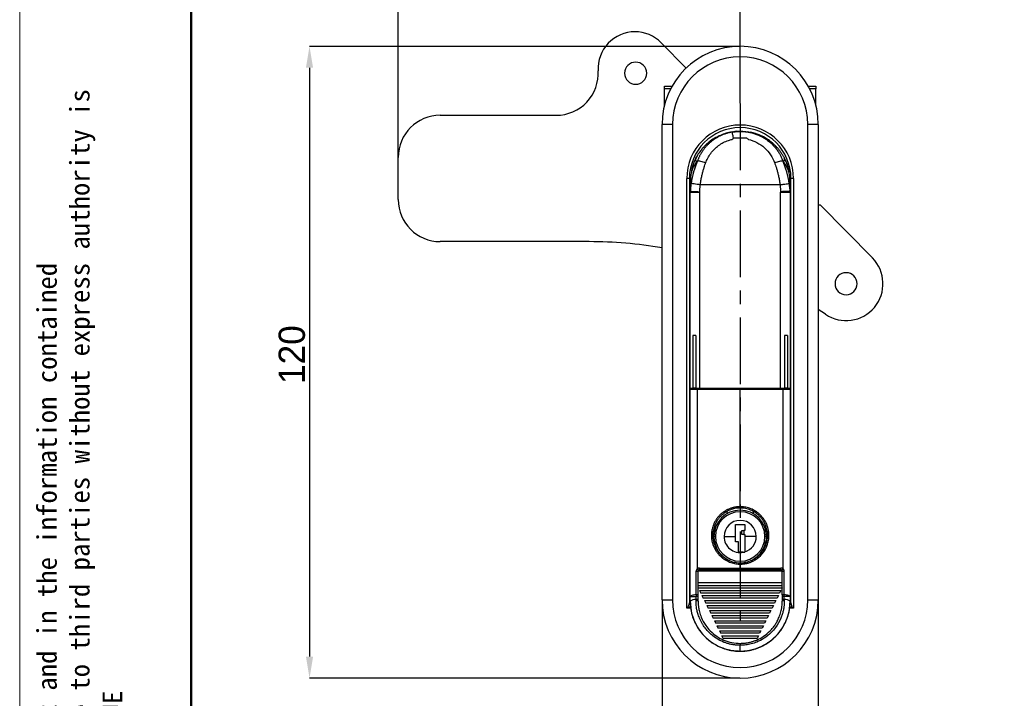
# Model space of a CAD drawing. Header units: millimetres. Extents: x 346 to 889, y 14 to 398.
# Tile 2 of 8: x 346 to 533, y 158 to 286. Entities that reach past the tile are written whole.
import ezdxf

# ---------------------------------------------------------------- set-up
doc = ezdxf.new("R2010")
doc.units = ezdxf.units.MM
doc.header["$PDSIZE"] = -1
doc.linetypes.add('CENTERX2', pattern=[20.32, 12.7, -2.54, 2.54, -2.54])
for name, color, linetype in [('1轮廓实线层', 7, 'Continuous'), ('3中心线层', 1, 'CENTERX2'), ('7标注层', 3, 'Continuous')]:
    doc.layers.add(name, color=color, linetype=linetype)
doc.layers.add('粗实线层', color=7, linetype='Continuous', lineweight=50)
doc.layers.add('细实线层', color=3, linetype='Continuous', lineweight=18)
doc.styles.add('SLDTEXTSTYLE5', font='TXT', dxfattribs={"width": 0.7})
doc.dimstyles.new('SLDDIMSTYLE0', dxfattribs={"dimtxt": 3.5, "dimasz": 4.08, "dimexe": 0, "dimexo": 0.0625, "dimgap": 0.875, "dimtad": 2, "dimlfac": 2, "dimrnd": 1e-09, "dimzin": 12, "dimdsep": 46, "dimtxsty": 'SLDTEXTSTYLE5', "dimsah": 1, "dimcen": 0.09, "dimadec": 0, "dimazin": 3, "dimtfac": 1, "dimtofl": 0, "dimtmove": 0, "dimatfit": 3, "dimfxl": 1, "dimfrac": 2, "dimtolj": 1, "dimtzin": 12, "dimarcsym": 0})

# ---------------------------------------------------------------- blocks, each defined once
blk = doc.blocks.new('_D')
at = {"layer": '7标注层', "color": 0, "lineweight": -2, "transparency": 16777216}
for p, q in [((483.08, 281.41), (401.3, 281.41)), ((401.3, 277.33), (401.3, 165.49)), ((483.08, 161.41), (401.3, 161.41))]:
    blk.add_line(p, q, dxfattribs=at)
at = {"layer": '7标注层', "color": 0, "transparency": 16777216}
for points in [[(400.62, 277.33), (401.98, 277.33), (401.3, 281.41)], [(400.62, 165.49), (401.98, 165.49), (401.3, 161.41)]]:
    blk.add_solid(points, dxfattribs=at)
at = {"layer": 'Defpoints', "color": 0, "transparency": 16777216}
for p in [(483.15, 281.41), (401.3, 161.41), (483.15, 161.41)]:
    blk.add_point(p, dxfattribs=at)
at = {"layer": '7标注层', "color": 0, "transparency": 16777216, "insert": (395.43, 222.85), "char_height": 3.5, "attachment_point": 2, "rotation": 90}
blk.add_mtext('\\A1;{\\H1.42857x;120}', dxfattribs=at)
blk = doc.blocks.new('_D_1')
at = {"layer": '7标注层', "color": 0, "lineweight": -2, "transparency": 16777216}
for p, q in [((468.3, 176.2), (468.3, 129.41)), ((498, 176.2), (498, 129.41)), ((472.38, 129.41), (493.92, 129.41))]:
    blk.add_line(p, q, dxfattribs=at)
at = {"layer": '7标注层', "color": 0, "transparency": 16777216}
for points in [[(472.38, 130.09), (472.38, 128.73), (468.3, 129.41)], [(493.92, 130.09), (493.92, 128.73), (498, 129.41)]]:
    blk.add_solid(points, dxfattribs=at)
at = {"layer": 'Defpoints', "color": 0, "transparency": 16777216}
for p in [(468.3, 176.26), (498, 176.26), (498, 129.41)]:
    blk.add_point(p, dxfattribs=at)
at = {"layer": '7标注层', "color": 0, "transparency": 16777216, "insert": (482.52, 128.54), "char_height": 3.5, "attachment_point": 2}
blk.add_mtext('\\A1;30', dxfattribs=at)
blk = doc.blocks.new('_D_2')
at = {"layer": '7标注层', "color": 0, "lineweight": -2, "transparency": 16777216}
for p, q in [((418.15, 260.38), (418.15, 304.19)), ((422.23, 304.19), (479.07, 304.19)), ((483.15, 270.63), (483.15, 304.19))]:
    blk.add_line(p, q, dxfattribs=at)
at = {"layer": '7标注层', "color": 0, "transparency": 16777216}
for points in [[(422.23, 304.87), (422.23, 303.51), (418.15, 304.19)], [(479.07, 304.87), (479.07, 303.51), (483.15, 304.19)]]:
    blk.add_solid(points, dxfattribs=at)
at = {"layer": 'Defpoints', "color": 0, "transparency": 16777216}
for p in [(483.15, 304.19), (483.15, 270.56), (418.15, 260.31)]:
    blk.add_point(p, dxfattribs=at)
at = {"layer": '7标注层', "color": 0, "transparency": 16777216, "insert": (451.54, 310.06), "char_height": 3.5, "attachment_point": 2}
blk.add_mtext('\\A1;{\\H1.42857x;L=65}', dxfattribs=at)

msp = doc.modelspace()

# ---------------------------------------------------------------- linework, layer by layer
at = {"layer": '1轮廓实线层'}
for p, q in [((468.15, 282.09), (472.87, 277.283)), ((468.747, 273.314), (468.747, 273.814)), ((468.747, 273.814), (470.187, 273.814)), ((468.747, 270.192), (468.747, 273.314)), ((469.92, 273.314), (468.747, 273.314)), ((496.107, 273.814), (497.547, 273.814)), ((497.547, 273.314), (496.374, 273.314)), ((497.547, 273.814), (497.547, 273.314)), ((497.547, 270.192), (497.547, 273.314)), ((426.148, 268.314), (448.18, 268.314)), ((468.297, 176.264), (468.297, 266.564)), ((470.297, 266.564), (468.297, 266.564)), ((470.297, 266.564), (470.297, 176.264)), ((495.997, 176.264), (495.997, 266.564)), ((497.997, 266.564), (495.997, 266.564)), ((497.997, 266.564), (497.997, 176.264)), ((480.299, 264.838), (481.228, 265.1)), ((481.228, 265.1), (480.683, 264.925)), ((482.45, 265.27), (481.556, 265.13)), ((485.071, 265.065), (484.475, 265.203)), ((485.066, 265.1), (485.712, 264.918)), ((486.809, 264.541), (486.083, 264.822)), ((487.409, 264.268), (487.574, 264.195)), ((418.148, 252.314), (418.148, 260.314)), ((475.024, 260.673), (474.813, 260.333)), ((474.054, 258.428), (474.006, 258.235)), ((492.07, 259.002), (492.109, 258.9)), ((492.284, 258.252), (492.23, 258.465)), ((492.297, 258.292), (492.243, 258.473)), ((472.997, 174.683), (472.997, 256.314)), ((473.497, 256.314), (472.997, 256.314)), ((473.497, 256.314), (473.497, 175.683)), ((490.722, 255.116), (475.572, 255.116)), ((492.797, 175.683), (492.797, 256.314)), ((493.297, 256.314), (492.797, 256.314)), ((493.297, 256.314), (493.297, 174.683)), ((473.657, 216.314), (473.657, 253.712)), ((473.657, 253.712), (475.454, 253.712)), ((475.454, 216.496), (475.454, 253.712)), ((490.84, 216.496), (490.84, 253.711)), ((490.84, 253.711), (492.637, 253.711)), ((492.637, 253.711), (492.636, 253.728)), ((492.637, 253.711), (492.637, 216.314)), ((497.997, 251.314), (498.37, 251.314)), ((498.37, 251.314), (508.283, 241.218)), ((454.452, 244.314), (426.148, 244.314)), ((499.359, 230.52), (497.997, 231.424)), ((473.497, 229.914), (473.657, 229.914)), ((473.497, 229.614), (473.657, 229.614)), ((492.637, 229.914), (492.797, 229.914)), ((492.637, 229.614), (492.797, 229.614)), ((474.144, 226.514), (474.144, 216.514)), ((474.744, 226.514), (474.144, 226.514)), ((474.744, 226.514), (474.744, 216.514)), ((491.55, 226.514), (491.55, 216.514)), ((492.15, 226.514), (491.55, 226.514)), ((492.15, 226.514), (492.15, 216.514)), ((474.985, 216.214), (473.647, 216.214)), ((473.647, 176.897), (473.647, 216.214)), ((473.657, 216.314), (473.664, 216.314)), ((474.744, 216.514), (474.144, 216.514)), ((474.985, 216.214), (474.985, 182.132)), ((483.147, 216.214), (474.985, 216.214)), ((483.147, 193.964), (483.147, 216.214)), ((491.309, 216.214), (483.147, 216.214)), ((491.309, 182.132), (491.309, 216.214)), ((492.647, 216.214), (491.309, 216.214)), ((492.15, 216.514), (491.55, 216.514)), ((492.63, 216.314), (492.637, 216.314)), ((492.647, 216.214), (492.647, 176.897)), ((473.647, 198.814), (473.497, 198.814)), ((473.647, 198.614), (473.497, 198.614)), ((492.797, 198.814), (492.647, 198.814)), ((492.797, 198.614), (492.647, 198.614)), ((473.497, 196.514), (473.647, 196.514)), ((492.647, 196.514), (492.797, 196.514)), ((473.497, 194.514), (473.647, 194.514)), ((473.647, 194.214), (473.497, 194.214)), ((480.647, 192.644), (480.647, 193.073)), ((485.647, 193.073), (485.647, 192.644)), ((492.647, 194.514), (492.797, 194.514)), ((492.797, 194.214), (492.647, 194.214)), ((478.001, 189.264), (478.238, 189.264)), ((482.247, 190.614), (484.047, 190.614)), ((482.247, 188.314), (482.247, 190.614)), ((483.447, 188.664), (483.447, 189.464)), ((483.867, 189.464), (483.867, 188.664)), ((484.047, 189.464), (483.867, 189.464)), ((484.047, 190.614), (484.047, 189.464)), ((488.056, 189.264), (488.293, 189.264)), ((478.447, 188.314), (478.147, 188.314)), ((480.088, 188.314), (482.247, 188.314)), ((482.247, 187.314), (482.247, 188.314)), ((482.847, 187.314), (482.247, 187.314)), ((482.847, 185.314), (482.847, 187.314)), ((483.867, 188.664), (484.047, 188.664)), ((484.047, 188.664), (484.047, 188.314)), ((486.206, 188.314), (484.047, 188.314)), ((484.047, 188.314), (484.047, 185.39)), ((488.147, 188.314), (487.847, 188.314)), ((483.747, 185.314), (482.847, 185.314)), ((483.747, 185.314), (484.047, 185.314)), ((484.047, 185.314), (484.047, 185.39)), ((473.497, 183.814), (473.647, 183.814)), ((473.647, 183.514), (473.497, 183.514)), ((480.647, 183.954), (480.647, 183.983)), ((485.647, 183.983), (485.647, 183.954)), ((492.647, 183.814), (492.797, 183.814)), ((492.797, 183.514), (492.647, 183.514)), ((474.772, 181.714), (475.147, 181.714)), ((474.772, 177.222), (474.772, 181.714)), ((475.147, 177.222), (475.147, 181.714)), ((475.157, 181.791), (491.137, 181.791)), ((475.416, 182.314), (483.147, 182.314)), ((475.447, 182.014), (490.847, 182.014)), ((483.147, 182.314), (483.147, 183.064)), ((483.147, 182.314), (490.878, 182.314)), ((491.147, 181.714), (491.522, 181.714)), ((491.147, 177.222), (491.147, 181.714)), ((491.522, 177.222), (491.522, 181.714)), ((473.647, 180.014), (473.497, 180.014)), ((492.797, 180.014), (492.647, 180.014)), ((491.147, 179.514), (475.147, 179.514)), ((475.147, 179.011), (491.147, 179.011)), ((491.129, 178.522), (475.165, 178.522)), ((475.398, 178.055), (475.642, 177.566)), ((475.399, 178.055), (490.895, 178.055)), ((490.896, 178.055), (490.652, 177.566)), ((491.147, 178.559), (491.129, 178.522)), ((468.297, 176.264), (470.297, 176.264)), ((473.647, 176.014), (473.647, 176.897)), ((473.648, 176.109), (473.848, 174.11)), ((475.147, 177.222), (474.772, 177.222)), ((474.772, 176.334), (474.772, 176.901)), ((475.147, 176.27), (475.147, 176.837)), ((490.652, 177.566), (475.642, 177.566)), ((475.875, 177.099), (490.419, 177.099)), ((475.875, 177.099), (476.119, 176.61)), ((490.175, 176.61), (476.119, 176.61)), ((476.352, 176.142), (476.596, 175.653)), ((476.352, 176.142), (489.942, 176.142)), ((489.942, 176.142), (489.698, 175.653)), ((490.419, 177.099), (490.175, 176.61)), ((491.522, 177.222), (491.147, 177.222)), ((491.147, 176.837), (491.147, 176.27)), ((491.147, 176.27), (491.147, 176.014)), ((491.522, 176.334), (491.522, 176.901)), ((492.524, 174.552), (492.646, 176.109)), ((492.647, 176.897), (492.647, 176.014)), ((495.997, 176.264), (497.997, 176.264)), ((473.741, 174.683), (472.997, 174.683)), ((473.247, 174.933), (473.711, 174.933)), ((489.698, 175.653), (476.596, 175.653)), ((476.829, 175.186), (477.073, 174.697)), ((476.829, 175.186), (489.465, 175.186)), ((489.221, 174.697), (477.073, 174.697)), ((477.306, 174.23), (488.988, 174.23)), ((477.306, 174.23), (477.549, 173.741)), ((488.988, 174.23), (488.745, 173.741)), ((489.465, 175.186), (489.221, 174.697)), ((493.297, 174.683), (492.553, 174.683)), ((492.583, 174.933), (493.047, 174.933)), ((488.745, 173.741), (477.549, 173.741)), ((477.782, 173.273), (478.026, 172.784)), ((477.783, 173.273), (488.511, 173.273)), ((488.268, 172.784), (478.026, 172.784)), ((478.259, 172.317), (488.035, 172.317)), ((478.259, 172.317), (478.503, 171.828)), ((488.035, 172.317), (487.791, 171.828)), ((488.512, 173.273), (488.268, 172.784)), ((487.791, 171.828), (478.503, 171.828)), ((478.736, 171.361), (478.98, 170.872)), ((478.736, 171.361), (487.558, 171.361)), ((487.314, 170.872), (478.98, 170.872)), ((479.213, 170.405), (487.081, 170.405)), ((479.213, 170.405), (479.457, 169.915)), ((487.081, 170.405), (486.837, 169.915)), ((487.558, 171.361), (487.314, 170.872)), ((486.837, 169.915), (479.457, 169.915)), ((479.933, 168.959), (479.69, 169.448)), ((479.69, 169.448), (486.604, 169.448)), ((486.361, 168.959), (479.933, 168.959)), ((486.604, 169.448), (486.361, 168.959))]:
    msp.add_line(p, q, dxfattribs=at)
at = {"layer": '1轮廓实线层', "flags": 128}
msp.add_lwpolyline([(475.147, 176.014), (475.147, 176.046), (475.147, 176.078), (475.147, 176.11), (475.147, 176.142), (475.147, 176.174), (475.147, 176.206), (475.147, 176.238), (475.147, 176.27)], dxfattribs=at)
at = {"layer": '1轮廓实线层'}
for centre, radius, start, end in [((463.155, 277.186), 7, 90, 183.33311), ((463.155, 277.186), 7, 44.47753, 90), ((483.147, 266.564), 14.85, 0, 180), ((483.147, 266.564), 12.85, 0, 180), ((463.288, 276.314), 2.1, 90, 270), ((463.288, 276.314), 2.1, 270, 90), ((448.18, 276.314), 8, 270, 3.33311), ((426.148, 260.314), 8, 90, 180), ((483.147, 256.314), 10.15, 0, 180), ((483.147, 256.314), 9.65, 90, 180), ((483.147, 256.314), 9.65, 360, 90), ((426.148, 252.314), 8, 180, 270), ((454.452, 164.314), 80, 80.03404, 90), ((503.288, 236.314), 7, 235.85158, 44.47753), ((503.288, 236.314), 2.1, 90, 270), ((503.288, 236.314), 2.1, 270, 90), ((473.947, 216.214), 0.3, 127.20397, 180), ((474.157, 216.314), 0.5, 180, 182.19188), ((475.993, 216.271), 1.009, 166.34996, 183.25709), ((490.301, 216.271), 1.009, 356.74291, 13.65004), ((492.347, 216.214), 0.3, 360, 52.79603), ((492.137, 216.314), 0.5, 357.83871, 0), ((483.147, 188.314), 5, 360, 180), ((483.147, 188.314), 4.7, 0, 180), ((483.147, 188.314), 3.059, 0, 180), ((483.147, 188.314), 5, 180, 247.80049), ((483.147, 188.314), 4.7, 180, 0), ((483.147, 188.314), 3.059, 180, 281.30993), ((483.147, 188.314), 5, 269.29052, 360), ((483.147, 188.314), 3.059, 287.10803, 0), ((490.122, 182.239), 0.759, 342.69352, 5.61246), ((483.147, 176.264), 14.85, 180, 0), ((483.147, 176.264), 12.85, 180, 0), ((474.565, 174.926), 1.423, 81.64252, 130.18155), ((474.88, 175.57), 0.518, 58.91761, 102.12837), ((474.88, 176.405), 0.508, 58.28423, 102.30065), ((474.88, 175.838), 0.508, 58.28555, 102.30133), ((491.414, 176.405), 0.508, 77.69953, 121.71606), ((491.414, 175.838), 0.508, 77.69882, 121.71423), ((491.414, 175.57), 0.518, 77.87064, 121.08551), ((491.729, 174.926), 1.423, 49.81844, 98.35748), ((483.147, 176.014), 8, 270.45377, 273.1404)]:
    msp.add_arc(centre, radius, start, end, dxfattribs=at)
for centre, start_param, end_param in [((472.997, 175.683), 3.6651914, 4.712389), ((493.297, 175.683), 1.5707963, 2.6179939)]:
    msp.add_ellipse(centre, major_axis=(0, 0.866), ratio=0.5773503, start_param=start_param, end_param=end_param, dxfattribs=at)
for points, knots in [([(481.681, 265.15), (481.267, 265.069), (480.482, 264.914), (479.421, 264.527), (478.419, 264.042), (477.535, 263.475), (476.807, 262.878), (476.276, 262.358), (475.8, 261.82), (475.282, 261.145), (474.962, 260.588), (474.783, 260.277)], [0, 0, 0, 0, 0.1429379, 0.2707627, 0.3835084, 0.5247572, 0.6335462, 0.7109259, 0.7815117, 0.8777685, 1, 1, 1, 1]), ([(481.619, 265.118), (481.522, 265.1), (481.329, 265.065), (481.043, 265), (480.761, 264.927), (480.484, 264.845), (480.212, 264.755), (479.946, 264.657), (479.685, 264.552), (479.43, 264.439), (479.181, 264.319), (478.938, 264.192), (478.701, 264.059), (478.47, 263.919), (478.246, 263.774), (478.029, 263.623), (477.819, 263.466), (477.615, 263.305), (477.418, 263.139), (477.228, 262.968), (477.045, 262.794), (476.869, 262.615), (476.7, 262.433), (476.538, 262.248), (476.383, 262.06), (476.235, 261.869), (476.093, 261.676), (475.959, 261.481), (475.831, 261.284), (475.711, 261.085), (475.596, 260.885), (475.489, 260.683), (475.388, 260.481), (475.293, 260.278), (475.204, 260.075), (475.122, 259.872), (475.071, 259.735), (475.046, 259.668)], [0, 0, 0, 0, 0.03273, 0.0652259, 0.0974845, 0.1295031, 0.1612792, 0.192812, 0.2241019, 0.2551487, 0.2859526, 0.3165139, 0.3468319, 0.3769059, 0.4067351, 0.4363189, 0.4656568, 0.4947484, 0.5235929, 0.5521897, 0.5805383, 0.6086384, 0.6364895, 0.6640913, 0.6914431, 0.7185444, 0.7453949, 0.7719944, 0.7983426, 0.8244393, 0.8502841, 0.8758767, 0.901216, 0.9263001, 0.951127, 0.9756944, 1, 1, 1, 1]), ([(481.016, 265.032), (480.842, 265.002), (480.592, 264.96), (480.368, 264.87), (480.299, 264.842)], [0, 0, 0, 0, 0.69514646, 1, 1, 1, 1]), ([(481.619, 265.118), (481.719, 265.134), (481.919, 265.166), (482.22, 265.202), (482.522, 265.229), (482.824, 265.244), (483.127, 265.25), (483.43, 265.246), (483.733, 265.231), (484.035, 265.206), (484.337, 265.171), (485.023, 265.068), (486.102, 264.792), (487.461, 264.182), (488.712, 263.333), (489.598, 262.468), (490.218, 261.668), (490.579, 261.107), (490.862, 260.582), (491.074, 260.129), (491.19, 259.82), (491.248, 259.668)], [0, 0, 0, 0, 0.0251097, 0.0501741, 0.0752058, 0.1002172, 0.1252211, 0.1502303, 0.1752577, 0.2003158, 0.2254167, 0.2505727, 0.3724555, 0.5004257, 0.6202231, 0.7495266, 0.8094746, 0.8744758, 0.9171978, 0.959066, 1, 1, 1, 1]), ([(481.881, 263.971), (481.853, 264.121), (481.824, 264.266), (481.769, 264.532), (481.743, 264.653), (481.697, 264.856), (481.676, 264.938), (481.642, 265.06), (481.629, 265.099), (481.619, 265.118)], [0, 0, 0, 0, 0.25, 0.25, 0.5, 0.5, 0.75, 0.75, 1, 1, 1, 1]), ([(481.662, 265.179), (481.753, 265.193), (481.935, 265.22), (482.213, 265.251), (482.495, 265.275), (482.783, 265.29), (483.074, 265.297), (483.46, 265.294), (483.938, 265.268), (484.507, 265.206), (484.879, 265.135), (485.066, 265.1)], [0, 0, 0, 0, 0.0806319, 0.162294, 0.244999, 0.3287557, 0.4135767, 0.4994782, 0.6656384, 0.8324461, 1, 1, 1, 1]), ([(491.481, 260.332), (491.429, 260.426), (491.326, 260.613), (491.16, 260.884), (490.989, 261.145), (490.811, 261.398), (490.628, 261.641), (490.439, 261.875), (490.246, 262.101), (490.048, 262.317), (489.847, 262.524), (489.642, 262.723), (489.434, 262.913), (489.224, 263.094), (489.011, 263.266), (488.59, 263.588), (487.94, 264.016), (487.173, 264.411), (486.54, 264.673), (486.052, 264.845), (485.561, 264.99), (485.23, 265.063), (485.066, 265.1)], [0, 0, 0, 0, 0.0390821, 0.0776158, 0.1156064, 0.1530686, 0.1900259, 0.2265061, 0.2625168, 0.2980544, 0.3331179, 0.3677085, 0.4018289, 0.435479, 0.4686586, 0.5013686, 0.628371, 0.7509322, 0.8143173, 0.8769534, 0.938848, 1, 1, 1, 1]), ([(490.05, 262.301), (489.912, 262.447), (489.599, 262.78), (489.025, 263.266), (488.258, 263.821), (487.249, 264.383), (486.16, 264.847), (485.392, 265.001), (485.071, 265.065)], [0, 0, 0, 0, 0.1037383, 0.2362258, 0.3971436, 0.5952787, 0.8313517, 1, 1, 1, 1]), ([(486.019, 264.847), (486.012, 264.85), (485.75, 264.952), (485.462, 265.009), (485.182, 265.064)], [0, 0, 0, 0, 0.0277477, 1, 1, 1, 1]), ([(476.578, 259.236), (476.692, 259.553), (476.974, 260.194), (477.53, 261.089), (478.226, 261.902), (479.033, 262.596), (479.935, 263.158), (480.801, 263.527), (481.365, 263.686), (481.59, 263.738)], [0, 0, 0, 0, 0.1419295, 0.2943229, 0.446065, 0.5974101, 0.7487797, 0.9009107, 1, 1, 1, 1]), ([(484.704, 263.738), (485.272, 263.607), (485.823, 263.405), (486.857, 262.869), (487.339, 262.535), (488.208, 261.754), (488.594, 261.307), (489.247, 260.328), (489.514, 259.795), (489.716, 259.236)], [0, 0, 0, 0, 0.25, 0.25, 0.5, 0.5, 0.75, 0.75, 1, 1, 1, 1]), ([(474.813, 260.333), (474.773, 260.257), (474.69, 260.102), (474.572, 259.86), (474.455, 259.602), (474.326, 259.291), (474.162, 258.857), (474.059, 258.505), (473.997, 258.292)], [0, 0, 0, 0, 0.1165676, 0.2389871, 0.3673316, 0.5017112, 0.6978656, 1, 1, 1, 1]), ([(474.778, 260.254), (474.531, 259.771), (474.234, 259.188), (474.08, 258.54), (474.054, 258.428)], [0, 0, 0, 0, 0.8282491, 1, 1, 1, 1]), ([(474.861, 259.417), (474.78, 259.601), (474.735, 259.772), (474.719, 260.08), (474.748, 260.217), (474.813, 260.333)], [0, 0, 0, 0, 0.5, 0.5, 1, 1, 1, 1]), ([(491.433, 259.417), (491.512, 259.597), (491.558, 259.768), (491.576, 260.076), (491.547, 260.214), (491.481, 260.332)], [0, 0, 0, 0, 0.5, 0.5, 1, 1, 1, 1]), ([(492.243, 258.473), (492.213, 258.574), (492.129, 258.865), (491.973, 259.284), (491.753, 259.806), (491.584, 260.134), (491.481, 260.332)], [0, 0, 0, 0, 0.1566147, 0.450829, 0.6665029, 1, 1, 1, 1]), ([(492.23, 258.465), (492.206, 258.568), (492.053, 259.21), (491.761, 259.778), (491.516, 260.254)], [0, 0, 0, 0, 0.1610836, 1, 1, 1, 1]), ([(473.872, 257.321), (473.884, 257.366), (473.917, 257.486), (473.979, 257.687), (474.065, 257.931), (474.171, 258.195), (474.302, 258.482), (474.464, 258.793), (474.651, 259.109), (474.791, 259.318), (474.861, 259.417)], [0, 0, 0, 0, 0.063533, 0.1679594, 0.2808506, 0.4038923, 0.5387821, 0.6871833, 0.850845, 1, 1, 1, 1]), ([(473.997, 258.292), (473.97, 258.196), (473.947, 258.064), (473.905, 257.731), (473.888, 257.539), (473.872, 257.321)], [0, 0, 0, 0, 0.5, 0.5, 1, 1, 1, 1]), ([(474.217, 258.982), (474.217, 258.982), (474.217, 258.983), (474.215, 258.98), (474.208, 258.962), (474.198, 258.935), (474.19, 258.912), (474.185, 258.9)], [0, 0, 0, 0, 0.0375121, 0.3062743, 0.5525021, 0.7957739, 1, 1, 1, 1]), ([(476.578, 259.236), (476.427, 259.291), (476.272, 259.344), (475.968, 259.444), (475.818, 259.49), (475.543, 259.568), (475.417, 259.601), (475.202, 259.647), (475.113, 259.662), (475.046, 259.668)], [0, 0, 0, 0, 0.25, 0.25, 0.5, 0.5, 0.75, 0.75, 1, 1, 1, 1]), ([(475.572, 255.116), (475.605, 255.378), (475.684, 255.905), (475.832, 256.668), (476.002, 257.382), (476.179, 258.027), (476.357, 258.601), (476.492, 258.996), (476.565, 259.2), (476.578, 259.236)], [0, 0, 0, 0, 0.1868979, 0.3751187, 0.5476726, 0.7047544, 0.8464733, 0.9728621, 1, 1, 1, 1]), ([(491.248, 259.668), (491.181, 259.662), (491.092, 259.647), (490.877, 259.601), (490.751, 259.568), (490.476, 259.49), (490.326, 259.444), (490.022, 259.344), (489.867, 259.29), (489.716, 259.236)], [0, 0, 0, 0, 0.25, 0.25, 0.5, 0.5, 0.75, 0.75, 1, 1, 1, 1]), ([(489.716, 259.236), (489.73, 259.199), (489.804, 258.992), (489.939, 258.595), (490.117, 258.018), (490.294, 257.374), (490.463, 256.661), (490.611, 255.901), (490.689, 255.377), (490.722, 255.116)], [0, 0, 0, 0, 0.0282011, 0.1552983, 0.2973688, 0.4544486, 0.626649, 0.8141641, 1, 1, 1, 1]), ([(491.433, 259.417), (491.46, 259.379), (491.561, 259.233), (491.718, 258.986), (491.891, 258.68), (492.032, 258.398), (492.147, 258.138), (492.241, 257.899), (492.318, 257.678), (492.377, 257.487), (492.409, 257.37), (492.422, 257.321)], [0, 0, 0, 0, 0.0568828, 0.2192167, 0.3664999, 0.5003021, 0.6221588, 0.7336106, 0.8362309, 0.9315853, 1, 1, 1, 1]), ([(492.109, 258.9), (492.108, 258.901), (492.103, 258.916), (492.094, 258.941), (492.084, 258.966), (492.079, 258.981), (492.077, 258.983), (492.077, 258.982), (492.077, 258.982)], [0, 0, 0, 0, 0.0244433, 0.2617512, 0.487117, 0.7180047, 0.9707251, 1, 1, 1, 1]), ([(492.297, 258.292), (492.324, 258.196), (492.347, 258.064), (492.389, 257.731), (492.406, 257.539), (492.422, 257.321)], [0, 0, 0, 0, 0.5, 0.5, 1, 1, 1, 1]), ([(473.769, 256.314), (473.79, 256.489), (473.809, 256.661), (473.845, 256.999), (473.861, 257.165), (473.872, 257.321)], [0, 0, 0, 0, 0.5, 0.5, 1, 1, 1, 1]), ([(492.422, 257.321), (492.433, 257.165), (492.449, 257.003), (492.484, 256.665), (492.504, 256.489), (492.525, 256.314)], [0, 0, 0, 0, 0.5, 0.5, 1, 1, 1, 1]), ([(473.657, 253.712), (473.658, 253.758), (473.658, 253.887), (473.659, 254.106), (473.66, 254.377), (473.661, 254.668), (473.662, 254.926), (473.663, 255.087), (473.663, 255.143)], [0, 0, 0, 0, 0.0956639, 0.2699781, 0.4584836, 0.6619386, 0.8811023, 1, 1, 1, 1]), ([(473.671, 255.345), (473.682, 255.496), (473.697, 255.653), (473.731, 255.977), (473.75, 256.145), (473.769, 256.314)], [0, 0, 0, 0, 0.5, 0.5, 1, 1, 1, 1]), ([(475.572, 255.116), (475.37, 255.143), (475.16, 255.171), (474.756, 255.227), (474.562, 255.255), (474.23, 255.303), (474.093, 255.324), (473.894, 255.356), (473.832, 255.367), (473.806, 255.373)], [0, 0, 0, 0, 0.25, 0.25, 0.5, 0.5, 0.75, 0.75, 1, 1, 1, 1]), ([(475.455, 253.801), (475.459, 253.879), (475.473, 254.158), (475.507, 254.597), (475.55, 254.956), (475.572, 255.116)], [0, 0, 0, 0, 0.1774232, 0.6332241, 1, 1, 1, 1]), ([(490.722, 255.116), (490.927, 255.143), (491.14, 255.172), (491.547, 255.228), (491.74, 255.256), (492.07, 255.304), (492.206, 255.325), (492.402, 255.356), (492.462, 255.367), (492.488, 255.373)], [0, 0, 0, 0, 0.25, 0.25, 0.5, 0.5, 0.75, 0.75, 1, 1, 1, 1]), ([(490.722, 255.116), (490.744, 254.957), (490.786, 254.599), (490.821, 254.16), (490.835, 253.881), (490.839, 253.801)], [0, 0, 0, 0, 0.3649026, 0.8187836, 1, 1, 1, 1]), ([(492.525, 256.314), (492.544, 256.145), (492.563, 255.98), (492.597, 255.656), (492.612, 255.496), (492.623, 255.345)], [0, 0, 0, 0, 0.5, 0.5, 1, 1, 1, 1]), ([(492.631, 255.143), (492.632, 254.863), (492.634, 254.387), (492.636, 253.909), (492.637, 253.711)], [0, 0, 0, 0, 0.5889766, 1, 1, 1, 1]), ([(473.662, 253.882), (473.671, 253.881), (473.717, 253.878), (473.898, 253.869), (474.033, 253.863), (474.373, 253.847), (474.578, 253.838), (475.011, 253.82), (475.238, 253.81), (475.455, 253.801)], [0, 0, 0, 0, 0.25, 0.25, 0.5, 0.5, 0.75, 0.75, 1, 1, 1, 1]), ([(475.454, 253.712), (475.454, 253.719), (475.454, 253.747), (475.455, 253.777), (475.455, 253.8), (475.455, 253.801)], [0, 0, 0, 0, 0.2547648, 0.9382555, 1, 1, 1, 1]), ([(492.632, 253.882), (492.623, 253.881), (492.576, 253.878), (492.393, 253.868), (492.257, 253.862), (491.916, 253.847), (491.711, 253.838), (491.28, 253.819), (491.054, 253.81), (490.839, 253.801)], [0, 0, 0, 0, 0.25, 0.25, 0.5, 0.5, 0.75, 0.75, 1, 1, 1, 1]), ([(490.839, 253.801), (490.839, 253.799), (490.839, 253.777), (490.84, 253.747), (490.84, 253.719), (490.84, 253.711)], [0, 0, 0, 0, 0.0614316, 0.7453264, 1, 1, 1, 1]), ([(492.636, 253.728), (492.636, 253.754), (492.636, 253.806), (492.633, 253.857), (492.632, 253.882)], [0, 0, 0, 0, 0.5127047, 1, 1, 1, 1]), ([(473.766, 216.453), (473.806, 216.483), (473.859, 216.497), (473.986, 216.512), (474.061, 216.514), (474.144, 216.514)], [0, 0, 0, 0, 0.5, 0.5, 1, 1, 1, 1]), ([(475.454, 216.496), (478.011, 216.496), (480.581, 216.496), (485.713, 216.496), (488.283, 216.496), (490.84, 216.496)], [0, 0, 0, 0, 0.5, 0.5, 1, 1, 1, 1]), ([(492.15, 216.514), (492.234, 216.514), (492.309, 216.512), (492.435, 216.497), (492.487, 216.484), (492.528, 216.453)], [0, 0, 0, 0, 0.5, 0.5, 1, 1, 1, 1]), ([(483.147, 193.964), (483.071, 193.963), (482.917, 193.961), (482.684, 193.946), (482.447, 193.921), (482.208, 193.884), (481.966, 193.837), (481.722, 193.777), (481.476, 193.705), (481.23, 193.62), (480.985, 193.522), (480.74, 193.41), (480.497, 193.284), (480.257, 193.143), (480.021, 192.988), (479.79, 192.819), (479.463, 192.552), (479.076, 192.172), (478.673, 191.668), (478.355, 191.159), (478.111, 190.66), (477.934, 190.181), (477.809, 189.73), (477.76, 189.438), (477.736, 189.3)], [0, 0, 0, 0, 0.02937535, 0.05932859, 0.08985919, 0.12096603, 0.15264849, 0.18490608, 0.21773852, 0.25114562, 0.28512716, 0.31968269, 0.35481183, 0.39051411, 0.42678924, 0.46363694, 0.5010571, 0.58943886, 0.67211215, 0.74907912, 0.82034454, 0.88591283, 0.94580213, 1, 1, 1, 1]), ([(483.147, 193.714), (483.071, 193.714), (482.823, 193.708), (482.406, 193.669), (481.905, 193.572), (481.42, 193.427), (480.953, 193.237), (480.505, 193.002), (480.082, 192.724), (479.688, 192.407), (479.327, 192.053), (479.001, 191.665), (478.715, 191.249), (478.472, 190.809), (478.268, 190.337), (478.104, 189.821), (478.029, 189.454), (478.001, 189.264)], [0, 0, 0, 0, 0.0309481, 0.1000304, 0.1693812, 0.2370542, 0.3049205, 0.3732137, 0.4414358, 0.5095023, 0.5775348, 0.6458954, 0.7143625, 0.781464, 0.8487871, 0.9223945, 1, 1, 1, 1]), ([(488.558, 189.3), (488.545, 189.379), (488.519, 189.542), (488.465, 189.792), (488.395, 190.053), (488.307, 190.325), (488.199, 190.607), (488.069, 190.895), (487.915, 191.188), (487.735, 191.485), (487.528, 191.782), (487.292, 192.075), (487.025, 192.363), (486.697, 192.668), (486.308, 192.971), (485.863, 193.253), (485.406, 193.485), (484.945, 193.668), (484.485, 193.805), (484.03, 193.898), (483.585, 193.954), (483.291, 193.96), (483.147, 193.964)], [0, 0, 0, 0, 0.0308652, 0.0636863, 0.0984519, 0.1351595, 0.1738151, 0.214422, 0.2569805, 0.3014919, 0.3479579, 0.3963787, 0.4467552, 0.4990879, 0.5687986, 0.6364863, 0.7021491, 0.7657842, 0.8273893, 0.8869627, 0.9445014, 1, 1, 1, 1]), ([(488.293, 189.264), (488.265, 189.452), (488.191, 189.817), (488.028, 190.331), (487.824, 190.804), (487.582, 191.244), (487.297, 191.66), (486.971, 192.049), (486.61, 192.403), (486.217, 192.721), (485.795, 192.999), (485.348, 193.234), (484.883, 193.424), (484.4, 193.569), (483.902, 193.667), (483.481, 193.708), (483.229, 193.714), (483.147, 193.714)], [0, 0, 0, 0, 0.0768223, 0.1504304, 0.2177534, 0.2848518, 0.3533096, 0.4216537, 0.4896833, 0.5577724, 0.6259553, 0.6940688, 0.7616663, 0.8290277, 0.8980386, 0.9668653, 1, 1, 1, 1]), ([(477.736, 189.3), (477.726, 189.222), (477.705, 189.064), (477.686, 188.824), (477.677, 188.578), (477.68, 188.328), (477.695, 188.073), (477.722, 187.814), (477.763, 187.552), (477.817, 187.288), (477.885, 187.022), (477.969, 186.755), (478.068, 186.488), (478.183, 186.223), (478.314, 185.959), (478.461, 185.699), (478.625, 185.444), (478.807, 185.194), (479.073, 184.868), (479.438, 184.493), (479.912, 184.106), (480.4, 183.79), (480.892, 183.539), (481.378, 183.348), (481.851, 183.211), (482.305, 183.123), (482.735, 183.072), (483.013, 183.066), (483.147, 183.064)], [0, 0, 0, 0, 0.0251955, 0.0509128, 0.0771438, 0.1038865, 0.1311447, 0.1589206, 0.1872143, 0.2160259, 0.2453562, 0.2752056, 0.3055742, 0.3364623, 0.3678705, 0.3997997, 0.4322503, 0.4652225, 0.4987165, 0.5671363, 0.6323845, 0.6944577, 0.7533512, 0.8090604, 0.8615819, 0.9109144, 0.9570552, 1, 1, 1, 1]), ([(477.736, 189.3), (477.796, 189.291), (477.87, 189.28), (477.975, 189.266), (478.001, 189.263), (478.001, 189.264)], [0, 0, 0, 0, 0.5, 0.5, 1, 1, 1, 1]), ([(478.001, 189.264), (477.975, 189.082), (477.942, 188.724), (477.948, 188.202), (478.003, 187.705), (478.101, 187.227), (478.244, 186.759), (478.431, 186.304), (478.664, 185.863), (478.945, 185.435), (479.278, 185.025), (479.659, 184.645), (480.079, 184.303), (480.529, 184.01), (480.996, 183.77), (481.468, 183.584), (481.947, 183.446), (482.433, 183.355), (482.917, 183.311), (483.402, 183.312), (483.883, 183.358), (484.364, 183.45), (484.838, 183.588), (485.306, 183.774), (485.769, 184.013), (486.216, 184.304), (486.634, 184.643), (487.013, 185.022), (487.345, 185.431), (487.627, 185.858), (487.86, 186.298), (488.048, 186.753), (488.192, 187.221), (488.29, 187.699), (488.346, 188.196), (488.352, 188.72), (488.319, 189.08), (488.293, 189.264)], [0, 0, 0, 0, 0.0307871, 0.0603984, 0.0875467, 0.1147094, 0.1423299, 0.1696935, 0.1973252, 0.2260454, 0.2557261, 0.2859894, 0.316456, 0.3467005, 0.3762511, 0.4046391, 0.432024, 0.4598917, 0.4877994, 0.5136545, 0.5413733, 0.5689269, 0.5960695, 0.6242408, 0.6535606, 0.6835885, 0.7138824, 0.7440301, 0.773644, 0.8023365, 0.8299676, 0.8573396, 0.8849643, 0.9121279, 0.9392762, 0.9688873, 1, 1, 1, 1]), ([(483.147, 183.064), (483.227, 183.065), (483.389, 183.067), (483.633, 183.083), (483.882, 183.111), (484.135, 183.151), (484.39, 183.204), (484.648, 183.271), (484.907, 183.351), (485.167, 183.447), (485.539, 183.605), (486.313, 184.015), (487.116, 184.695), (487.817, 185.63), (488.222, 186.412), (488.466, 187.189), (488.574, 187.785), (488.613, 188.235), (488.621, 188.727), (488.583, 189.071), (488.558, 189.3)], [0, 0, 0, 0, 0.0256387, 0.0518411, 0.0786068, 0.1059345, 0.1338239, 0.1622745, 0.1912865, 0.2208597, 0.2509939, 0.3209307, 0.5011748, 0.5823117, 0.6951426, 0.7817193, 0.8423881, 0.8891942, 0.9264106, 1, 1, 1, 1]), ([(483.447, 189.464), (483.447, 189.464), (483.488, 189.464), (483.641, 189.464), (483.748, 189.464), (483.867, 189.464)], [0, 0, 0, 0, 0.5, 0.5, 1, 1, 1, 1]), ([(488.293, 189.264), (488.293, 189.263), (488.319, 189.266), (488.424, 189.28), (488.498, 189.291), (488.558, 189.3)], [0, 0, 0, 0, 0.5, 0.5, 1, 1, 1, 1]), ([(483.867, 188.664), (483.75, 188.664), (483.642, 188.664), (483.49, 188.664), (483.447, 188.664), (483.447, 188.664)], [0, 0, 0, 0, 0.5, 0.5, 1, 1, 1, 1]), ([(474.985, 182.132), (474.968, 182.117), (474.934, 182.087), (474.891, 182.039), (474.853, 181.987), (474.814, 181.916), (474.779, 181.824), (474.774, 181.749), (474.772, 181.714)], [0, 0, 0, 0, 0.1410474, 0.2800091, 0.4000086, 0.538575, 0.7832814, 1, 1, 1, 1]), ([(475.416, 182.314), (475.391, 182.313), (475.343, 182.311), (475.274, 182.298), (475.214, 182.28), (475.161, 182.258), (475.116, 182.234), (475.077, 182.21), (475.046, 182.187), (475.021, 182.166), (475.001, 182.148), (474.99, 182.137), (474.985, 182.132)], [0, 0, 0, 0, 0.1572675, 0.3017201, 0.433429, 0.5524064, 0.6586944, 0.7523202, 0.8332804, 0.9015613, 0.9571404, 1, 1, 1, 1]), ([(474.985, 182.132), (475.011, 182.107), (475.04, 182.079), (475.098, 182.025), (475.127, 181.999), (475.176, 181.957), (475.196, 181.942), (475.223, 181.924), (475.23, 181.921), (475.232, 181.923)], [0, 0, 0, 0, 0.25, 0.25, 0.5, 0.5, 0.75, 0.75, 1, 1, 1, 1]), ([(475.232, 181.923), (475.226, 181.917), (475.204, 181.892), (475.174, 181.844), (475.152, 181.778), (475.147, 181.734), (475.147, 181.714)], [0, 0, 0, 0, 0.119386, 0.4443356, 0.7407737, 1, 1, 1, 1]), ([(475.447, 182.014), (475.43, 182.013), (475.397, 182.011), (475.352, 181.999), (475.313, 181.983), (475.28, 181.964), (475.254, 181.944), (475.239, 181.93), (475.232, 181.923)], [0, 0, 0, 0, 0.2152031, 0.4109931, 0.5873657, 0.7443203, 0.8818611, 1, 1, 1, 1]), ([(475.447, 182.014), (475.44, 182.014), (475.431, 182.042), (475.419, 182.158), (475.416, 182.242), (475.416, 182.314)], [0, 0, 0, 0, 0.5, 0.5, 1, 1, 1, 1]), ([(491.062, 181.923), (491.044, 181.941), (491.003, 181.973), (490.932, 182.005), (490.878, 182.013), (490.849, 182.014), (490.847, 182.014)], [0, 0, 0, 0, 0.317947, 0.6439675, 0.9707679, 1, 1, 1, 1]), ([(491.062, 181.923), (491.064, 181.921), (491.071, 181.924), (491.098, 181.942), (491.118, 181.957), (491.167, 181.999), (491.196, 182.025), (491.254, 182.079), (491.283, 182.107), (491.309, 182.132)], [0, 0, 0, 0, 0.25, 0.25, 0.5, 0.5, 0.75, 0.75, 1, 1, 1, 1]), ([(491.147, 181.714), (491.147, 181.726), (491.146, 181.752), (491.138, 181.79), (491.123, 181.834), (491.103, 181.873), (491.08, 181.903), (491.067, 181.917), (491.062, 181.923)], [0, 0, 0, 0, 0.1588316, 0.3275174, 0.5065803, 0.7550965, 0.8948679, 1, 1, 1, 1]), ([(491.522, 181.714), (491.521, 181.731), (491.52, 181.766), (491.511, 181.82), (491.495, 181.875), (491.467, 181.943), (491.412, 182.036), (491.348, 182.096), (491.309, 182.132)], [0, 0, 0, 0, 0.1052029, 0.2170648, 0.3359743, 0.4622909, 0.6706532, 1, 1, 1, 1]), ([(474.772, 177.222), (474.451, 177.204), (474.16, 177.16), (473.758, 177.044), (473.647, 176.971), (473.647, 176.897)], [0, 0, 0, 0, 0.5, 0.5, 1, 1, 1, 1]), ([(473.647, 176.897), (473.648, 176.897), (473.65, 176.897), (473.664, 176.897), (473.689, 176.898), (473.74, 176.899), (473.827, 176.9), (473.966, 176.9), (474.13, 176.9), (474.325, 176.901), (474.538, 176.902), (474.694, 176.901), (474.772, 176.901)], [0, 0, 0, 0, 0.0578541, 0.1195895, 0.1853699, 0.2553222, 0.391215, 0.5076463, 0.6353461, 0.755824, 0.8774541, 1, 1, 1, 1]), ([(473.647, 176.014), (473.648, 175.912), (473.65, 175.706), (473.666, 175.394), (473.692, 175.075), (473.73, 174.749), (473.78, 174.417), (473.844, 174.079), (473.922, 173.736), (474.014, 173.389), (474.122, 173.038), (474.247, 172.684), (474.435, 172.21), (474.757, 171.523), (475.266, 170.671), (475.875, 169.876), (476.761, 168.931), (477.946, 167.991), (479.243, 167.325), (480.17, 166.985), (480.768, 166.809), (481.367, 166.675), (481.964, 166.582), (482.558, 166.524), (482.952, 166.517), (483.147, 166.514)], [0, 0, 0, 0, 0.020525, 0.0415913, 0.0631949, 0.0853329, 0.108006, 0.1312153, 0.154961, 0.1792423, 0.2040591, 0.2294113, 0.2552992, 0.3075721, 0.3830543, 0.4558837, 0.5098455, 0.6442705, 0.7578862, 0.7997905, 0.8410766, 0.8817421, 0.9217854, 0.9612053, 1, 1, 1, 1]), ([(474.772, 177.222), (474.772, 177.217), (474.772, 177.184), (474.771, 177.124), (474.771, 177.042), (474.771, 176.968), (474.772, 176.921), (474.772, 176.901)], [0, 0, 0, 0, 0.0484579, 0.3030677, 0.5570567, 0.810951, 1, 1, 1, 1]), ([(483.147, 167.639), (483.051, 167.64), (482.858, 167.641), (482.569, 167.657), (482.279, 167.682), (481.99, 167.717), (481.7, 167.763), (481.412, 167.819), (481.125, 167.885), (480.839, 167.961), (480.556, 168.047), (480.275, 168.144), (479.602, 168.403), (478.534, 168.958), (477.472, 169.809), (476.707, 170.636), (476.257, 171.232), (475.802, 171.957), (475.412, 172.743), (475.105, 173.622), (474.93, 174.346), (474.832, 174.952), (474.777, 175.509), (474.773, 175.886), (474.771, 176.076)], [0, 0, 0, 0, 0.0214685, 0.0430301, 0.0646823, 0.0864224, 0.1082478, 0.1301555, 0.1521434, 0.1742088, 0.1963488, 0.2185604, 0.2408414, 0.3582793, 0.4881215, 0.5472862, 0.6150383, 0.6584712, 0.7432995, 0.8156605, 0.8719076, 0.9138336, 0.9565294, 1, 1, 1, 1]), ([(475.147, 176.014), (475.148, 175.92), (475.15, 175.726), (475.167, 175.429), (475.195, 175.118), (475.238, 174.794), (475.305, 174.412), (475.447, 173.796), (475.798, 172.746), (476.47, 171.515), (477.486, 170.295), (478.65, 169.334), (480.054, 168.58), (481.559, 168.119), (482.623, 168.014), (483.147, 168.014), (483.147, 168.014)], [0, 0, 0, 0, 0.0226825, 0.0465783, 0.0716877, 0.0980108, 0.1255479, 0.1652878, 0.2509387, 0.3926966, 0.501136, 0.6316486, 0.7507828, 0.8770686, 0.9999867, 1, 1, 1, 1]), ([(491.523, 176.076), (491.523, 175.977), (491.522, 175.775), (491.508, 175.468), (491.482, 175.154), (491.442, 174.833), (491.389, 174.506), (491.321, 174.173), (491.238, 173.834), (491.138, 173.492), (491.02, 173.145), (490.684, 172.283), (490.067, 171.195), (488.959, 169.919), (487.759, 168.958), (486.618, 168.365), (485.787, 168.059), (485.267, 167.905), (484.74, 167.786), (484.21, 167.701), (483.678, 167.648), (483.324, 167.642), (483.147, 167.639)], [0, 0, 0, 0, 0.02279094, 0.04621451, 0.07027395, 0.09497531, 0.12032404, 0.14632466, 0.17298221, 0.20030236, 0.22829094, 0.25695394, 0.4126728, 0.51187978, 0.6416483, 0.7591909, 0.79995261, 0.84048427, 0.88077102, 0.92079614, 0.96054448, 1, 1, 1, 1]), ([(483.147, 166.514), (483.244, 166.514), (483.44, 166.516), (483.734, 166.53), (484.029, 166.553), (484.327, 166.585), (484.625, 166.628), (484.924, 166.68), (485.223, 166.742), (485.523, 166.814), (485.822, 166.896), (486.12, 166.989), (486.417, 167.092), (487.144, 167.373), (488.348, 167.991), (489.533, 168.931), (490.419, 169.876), (491.028, 170.671), (491.537, 171.523), (491.903, 172.304), (492.155, 172.972), (492.347, 173.614), (492.487, 174.241), (492.582, 174.851), (492.637, 175.44), (492.644, 175.825), (492.647, 176.014)], [0, 0, 0, 0, 0.0193082, 0.0387758, 0.0584026, 0.0781882, 0.0981325, 0.1182357, 0.1384978, 0.1589184, 0.1794969, 0.2002337, 0.2211288, 0.2421821, 0.3557088, 0.490218, 0.5441416, 0.6170027, 0.6924603, 0.7447526, 0.7917861, 0.8370238, 0.8804655, 0.9221087, 0.9619556, 1, 1, 1, 1]), ([(483.147, 168.014), (483.242, 168.015), (483.431, 168.016), (483.715, 168.032), (484, 168.057), (484.284, 168.093), (484.569, 168.139), (484.853, 168.196), (485.135, 168.263), (485.417, 168.34), (485.696, 168.429), (485.973, 168.527), (486.624, 168.787), (487.644, 169.334), (488.649, 170.164), (489.362, 170.956), (489.808, 171.561), (490.215, 172.24), (490.59, 173.029), (490.847, 173.796), (491.005, 174.484), (491.089, 175.002), (491.138, 175.521), (491.144, 175.854), (491.147, 176.014)], [0, 0, 0, 0, 0.0221478, 0.0443932, 0.0667392, 0.0891887, 0.1117446, 0.1344097, 0.1571867, 0.1800784, 0.2030876, 0.2262168, 0.2494686, 0.3685138, 0.4989411, 0.5585, 0.6240384, 0.6797523, 0.749262, 0.8348424, 0.8745633, 0.9197446, 0.9615566, 1, 1, 1, 1]), ([(491.522, 176.901), (491.522, 176.921), (491.523, 176.968), (491.523, 177.042), (491.523, 177.124), (491.522, 177.184), (491.522, 177.217), (491.522, 177.222)], [0, 0, 0, 0, 0.1890567, 0.442957, 0.6969519, 0.9515676, 1, 1, 1, 1]), ([(492.647, 176.897), (492.647, 176.971), (492.536, 177.044), (492.134, 177.16), (491.843, 177.204), (491.522, 177.222)], [0, 0, 0, 0, 0.5, 0.5, 1, 1, 1, 1]), ([(492.647, 176.897), (492.646, 176.897), (492.644, 176.897), (492.629, 176.897), (492.603, 176.898), (492.553, 176.899), (492.467, 176.9), (492.328, 176.9), (492.164, 176.9), (491.969, 176.901), (491.756, 176.902), (491.6, 176.901), (491.522, 176.901)], [0, 0, 0, 0, 0.0610317, 0.124074, 0.1891287, 0.2561973, 0.3918191, 0.5082316, 0.6355842, 0.7559573, 0.8774796, 1, 1, 1, 1]), ([(473.848, 174.11), (473.85, 174.09), (473.916, 173.402), (474.435, 172.138), (475.378, 170.436), (476.657, 169.013), (478.145, 167.89), (479.786, 167.099), (481.502, 166.617), (482.666, 166.566), (483.239, 166.54)], [0, 0, 0, 0, 0.0048012, 0.1599825, 0.3106501, 0.456964, 0.5990625, 0.7369963, 0.8706947, 1, 1, 1, 1]), ([(483.056, 166.54), (483.415, 166.549), (484.128, 166.567), (485.514, 166.799), (487.144, 167.342), (488.86, 168.363), (490.272, 169.657), (491.37, 171.143), (492.103, 172.756), (492.477, 173.911), (492.522, 174.518), (492.524, 174.552)], [0, 0, 0, 0, 0.0784458, 0.1557718, 0.3067056, 0.4529228, 0.5944442, 0.7314148, 0.8639977, 0.9923049, 1, 1, 1, 1]), ([(483.147, 168.014), (483.147, 168.014), (483.147, 168.005), (483.147, 167.967), (483.147, 167.936), (483.147, 167.859), (483.147, 167.812), (483.147, 167.721), (483.147, 167.677), (483.147, 167.639)], [0, 0, 0, 0, 0.25, 0.25, 0.5, 0.5, 0.75, 0.75, 1, 1, 1, 1]), ([(483.147, 166.514), (483.147, 166.514), (483.147, 166.535), (483.147, 166.632), (483.147, 166.708), (483.147, 166.912), (483.147, 167.04), (483.147, 167.325), (483.147, 167.482), (483.147, 167.639)], [0, 0, 0, 0, 0.25, 0.25, 0.5, 0.5, 0.75, 0.75, 1, 1, 1, 1])]:
    msp.add_open_spline(points, degree=3, knots=knots, dxfattribs=at)
for points in [[(481.228, 265.1), (481.274, 265.11), (481.368, 265.128), (481.513, 265.155), (481.612, 265.171), (481.662, 265.179)], [(481.59, 263.738), (481.684, 263.818), (481.781, 263.896), (481.881, 263.971)], [(481.619, 265.118), (481.623, 265.13), (481.631, 265.151), (481.645, 265.172), (481.656, 265.178), (481.662, 265.179)], [(481.881, 263.974), (481.921, 264.001), (481.962, 264.027), (482.004, 264.052)], [(482.004, 264.052), (482.385, 264.052), (482.766, 264.052), (483.147, 264.052)], [(482.004, 264.052), (482.385, 264.052), (482.766, 264.052), (483.147, 264.052)], [(483.147, 264.052), (483.528, 264.052), (483.909, 264.052), (484.29, 264.052)], [(483.147, 264.052), (483.528, 264.052), (483.909, 264.052), (484.29, 264.052)], [(484.29, 264.052), (484.34, 264.022), (484.438, 263.959), (484.576, 263.854), (484.663, 263.778), (484.704, 263.738)], [(475.046, 259.668), (474.455, 258.296), (474.024, 256.85), (473.806, 255.373)], [(474.861, 259.417), (474.92, 259.501), (474.982, 259.585), (475.046, 259.668)], [(491.248, 259.668), (491.312, 259.585), (491.374, 259.501), (491.433, 259.417)], [(492.488, 255.373), (492.27, 256.85), (491.839, 258.296), (491.248, 259.668)], [(473.806, 255.373), (473.782, 255.211), (473.739, 254.884), (473.691, 254.386), (473.67, 254.051), (473.662, 253.882)], [(473.662, 253.882), (473.663, 254.044), (473.665, 254.367), (473.668, 254.855), (473.67, 255.181), (473.671, 255.345)], [(473.671, 255.345), (473.669, 255.322), (473.666, 255.276), (473.664, 255.208), (473.663, 255.165), (473.663, 255.143)], [(492.632, 253.882), (492.624, 254.05), (492.603, 254.386), (492.555, 254.884), (492.512, 255.211), (492.488, 255.373)], [(492.623, 255.345), (492.624, 255.183), (492.626, 254.86), (492.629, 254.372), (492.631, 254.045), (492.632, 253.882)], [(492.631, 255.143), (492.631, 255.165), (492.63, 255.208), (492.628, 255.276), (492.625, 255.322), (492.623, 255.345)], [(473.662, 253.882), (473.661, 253.863), (473.659, 253.825), (473.658, 253.769), (473.657, 253.731), (473.657, 253.712)], [(474.744, 216.514), (474.83, 216.514), (474.919, 216.513), (475.012, 216.509)], [(475.012, 216.509), (475.155, 216.503), (475.302, 216.496), (475.454, 216.496)], [(490.84, 216.496), (490.992, 216.496), (491.139, 216.503), (491.282, 216.509)], [(491.282, 216.509), (491.375, 216.513), (491.464, 216.514), (491.55, 216.514)], [(491.309, 182.132), (491.271, 182.171), (491.189, 182.236), (491.037, 182.3), (490.932, 182.314), (490.878, 182.314)], [(475.147, 178.559), (475.155, 178.542), (475.161, 178.53), (475.165, 178.522)], [(474.771, 176.076), (474.771, 176.105), (474.772, 176.162), (474.772, 176.248), (474.772, 176.306), (474.772, 176.334)], [(475.147, 176.837), (475.147, 176.879), (475.147, 176.964), (475.147, 177.093), (475.147, 177.179), (475.147, 177.222)], [(491.147, 177.222), (491.147, 177.179), (491.147, 177.093), (491.147, 176.964), (491.147, 176.879), (491.147, 176.837)], [(491.522, 176.334), (491.522, 176.306), (491.522, 176.248), (491.522, 176.162), (491.523, 176.105), (491.523, 176.076)], [(472.997, 174.683), (473.028, 174.714), (473.087, 174.774), (473.171, 174.858), (473.223, 174.909), (473.247, 174.933)], [(493.047, 174.933), (493.071, 174.909), (493.123, 174.858), (493.207, 174.774), (493.266, 174.714), (493.297, 174.683)]]:
    msp.add_open_spline(points, degree=3, dxfattribs=at)
at = {"layer": '3中心线层'}
msp.add_line((483.147, 270.564), (483.147, 172.264), dxfattribs=at)
at = {"layer": '粗实线层'}
msp.add_lwpolyline([(378.795, 388.661), (879.86, 388.661), (879.86, 20.795), (378.795, 20.795)], close=True, dxfattribs=at)
at = {"layer": '细实线层'}
msp.add_lwpolyline([(346.217, 397.799), (888.998, 397.799), (888.998, 14.015), (346.217, 14.015)], close=True, dxfattribs=at)

# ---------------------------------------------------------------- texts
at = {"layer": '粗实线层', "color": 3, "insert": (349.533, 59.981), "char_height": 3.732935, "width": 219.31006, "attachment_point": 1, "rotation": 90}
msp.add_mtext('{\\fSimHei|b0|i0|c134|p49;We reserve all rights in this document and in the information contained therein,reproduction,use or disclosure to third parties without express authority is strictly forbidden. copyright 2023CUYUE}', dxfattribs=at)

# ---------------------------------------------------------------- dimensions: what is measured, and where the dimension line sits
at = {"layer": '7标注层'}
for base, p1, p2, angle, text, picture, middle in [((483.147, 304.186), (418.148, 260.314), (483.147, 270.564), 0, '{\\H1.42857x;L=<>}', '_D_2', (451.535, 304.186)), ((401.304, 161.414), (483.147, 281.414), (483.147, 161.414), 90, '{\\H1.42857x;<>}', '_D', (401.304, 222.853)), ((497.997, 129.414), (468.297, 176.264), (497.997, 176.264), 0, '30', '_D_1', (482.52, 129.414))]:
    dim = msp.add_linear_dim(base=base, p1=p1, p2=p2, angle=angle, text=text, dimstyle='SLDDIMSTYLE0', override={"dimlfac": 1, "dimtxsty": 'Standard'}, dxfattribs=at)
    dim.commit()
    dim.dimension.update_dxf_attribs({"geometry": picture, "text_midpoint": middle, "dimtype": 160})

doc.saveas('drawing.dxf')
